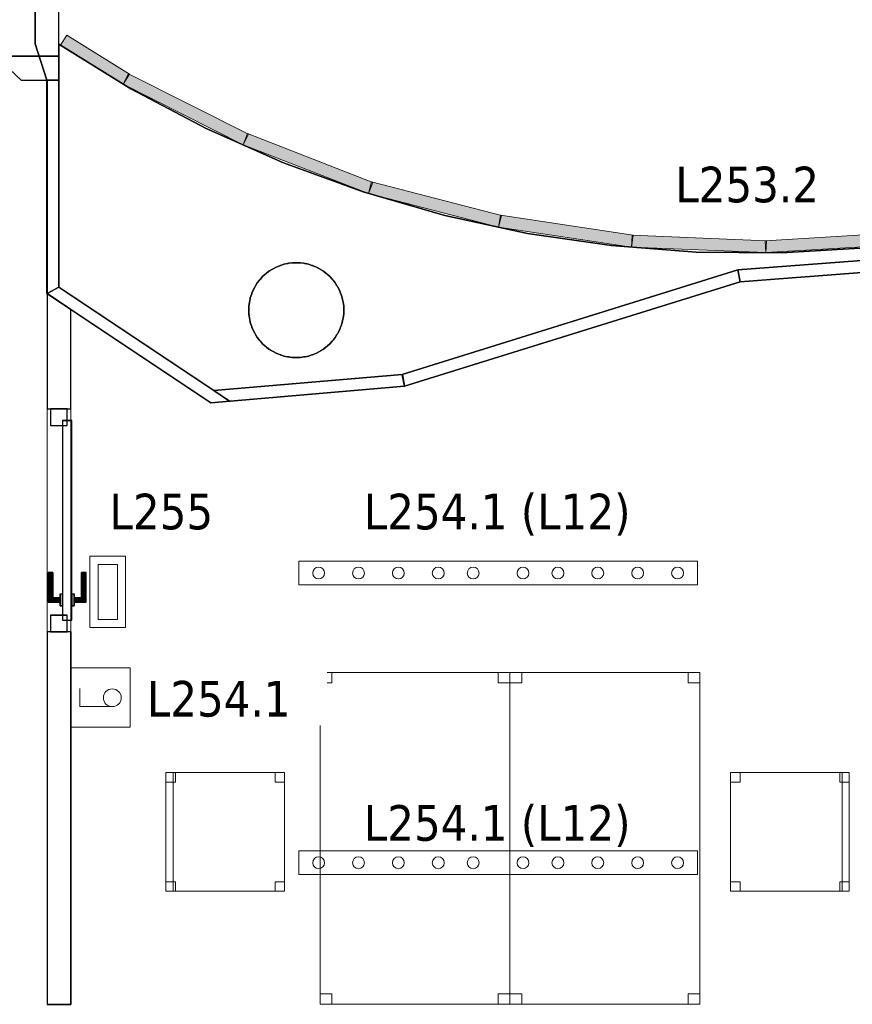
# Model space of a CAD drawing. Header units: metres. Extents: x 397.7 to 427.5, y 12.7 to 28.4.
# Tile 48 of 145: x 409.6 to 413.1, y 18.2 to 22.4. Entities that reach past the tile are written whole.
import ezdxf

# ---------------------------------------------------------------- set-up
doc = ezdxf.new("R2010")
doc.units = ezdxf.units.M
doc.layers.add('01_CARPINTERIA', color=5, linetype='Continuous', lineweight=25, true_color=0x0000ff)
doc.layers.add('01_SUELOS', color=7, linetype='Continuous', lineweight=25, true_color=0x007f00)
for name, color, linetype, lineweight in [('02_MOBILIARIO', 7, 'Continuous', 18), ('A-COLS-____-MCUT', 7, 'Continuous', 18), ('A-COLS-____-OTLN', 7, 'Continuous', 18), ('A-DETL-____-MBND', 7, 'Continuous', 18), ('A-DETL-GENF-OTLN', 7, 'Continuous', 18), ('A-GENM-____-OTLN', 7, 'Continuous', 18), ('A-WALL-____-MCUT', 7, 'Continuous', 25), ('A-WALL-____-OTLN', 7, 'Continuous', 25), ('E-ELEC-FIXT-IDEN', 7, 'Continuous', 30), ('E-LITE-____-IDEN', 7, 'Continuous', 30), ('E-LITE-EQPM-IDEN', 7, 'Continuous', 30), ('E-LITE-EQPM-OTLN', 7, 'Continuous', 18)]:
    doc.layers.add(name, color=color, linetype=linetype, lineweight=lineweight)
doc.styles.add('Tahoma_4', font='tahoma.ttf', dxfattribs={"height": 0.15})

# ---------------------------------------------------------------- blocks, each defined once
blk = doc.blocks.new('Family - Cadira d_Oficina_P2-152690-05_ENLLUMENAT_P2')
at = {"layer": 'A-DETL-____-MBND', "color": 253, "true_color": 0xaaaaaa}
for p, q in [((0, 0.46), (0, 0.5)), ((0, 0.5), (0.04, 0.5)), ((0, 0.5), (0, 0.46)), ((0.04, 0.5), (0, 0.5)), ((0, 0), (0, 0.5)), ((0, 0.5), (0.5, 0.5)), ((0.5, 0.5), (0, 0.5)), ((0, 0.5), (0, 0)), ((0.04, 0.5), (0.04, 0.46)), ((0.04, 0.46), (0.04, 0.5)), ((0.46, 0.46), (0.46, 0.5)), ((0.46, 0.5), (0.5, 0.5)), ((0.46, 0.5), (0.46, 0.46)), ((0.5, 0.5), (0.46, 0.5)), ((0.47, 0), (0.47, 0.5)), ((0.47, 0.5), (0.5, 0.5)), ((0.47, 0.5), (0.47, 0)), ((0.5, 0.5), (0.47, 0.5)), ((0.5, 0.5), (0.5, 0.46)), ((0.5, 0.46), (0.5, 0.5)), ((0.5, 0.5), (0.5, 0)), ((0.5, 0), (0.5, 0.5)), ((0.5, 0.5), (0.5, 0)), ((0.5, 0), (0.5, 0.5)), ((0.04, 0.46), (0, 0.46)), ((0, 0.46), (0.04, 0.46)), ((0.5, 0.46), (0.46, 0.46)), ((0.46, 0.46), (0.5, 0.46)), ((0, 0), (0, 0.04)), ((0, 0.04), (0.04, 0.04)), ((0, 0.04), (0, 0)), ((0.04, 0.04), (0, 0.04)), ((0.04, 0), (0, 0)), ((0, 0), (0.04, 0)), ((0.5, 0), (0, 0)), ((0, 0), (0.5, 0)), ((0.04, 0.04), (0.04, 0)), ((0.04, 0), (0.04, 0.04)), ((0.46, 0), (0.46, 0.04)), ((0.46, 0.04), (0.5, 0.04)), ((0.46, 0.04), (0.46, 0)), ((0.5, 0.04), (0.46, 0.04)), ((0.5, 0), (0.46, 0)), ((0.46, 0), (0.5, 0)), ((0.47, 0), (0.5, 0)), ((0.5, 0.04), (0.5, 0)), ((0.5, 0), (0.5, 0.04)), ((0.5, 0), (0.47, 0))]:
    blk.add_line(p, q, dxfattribs=at)
blk = doc.blocks.new('Family - LONDR55-XX_ZZ-ARQ-CAA-M3D-Londres55-152697-05_ENLLUMENAT_P2')
at = {"layer": '01_CARPINTERIA', "color": 161, "true_color": 0xaaaaff}
for p, q in [((0.69, 0.1487), (0.69, 0.15)), ((0.69, 0.15), (0.69, 0.1487)), ((0.815, 0.15), (0.69, 0.15)), ((0.69, 0.145), (0.69, 0.1487)), ((0.69, 0.1487), (0.69, 0.145)), ((0.8137, 0.1487), (0.69, 0.1487)), ((0.8137, 0.1487), (0.69, 0.1487)), ((0.69, 0.14), (0.69, 0.145)), ((0.69, 0.145), (0.69, 0.14)), ((0.81, 0.145), (0.69, 0.145)), ((0.81, 0.145), (0.69, 0.145)), ((0.69, 0.135), (0.69, 0.14)), ((0.69, 0.14), (0.69, 0.135)), ((0.69, 0.14), (0.805, 0.14)), ((0.805, 0.14), (0.69, 0.14)), ((0.69, 0.135), (0.69, 0.1313)), ((0.69, 0.1313), (0.69, 0.135)), ((0.8, 0.135), (0.69, 0.135)), ((0.8, 0.135), (0.69, 0.135)), ((0.69, 0.1313), (0.69, 0.13)), ((0.69, 0.13), (0.69, 0.1313)), ((0.7963, 0.1313), (0.69, 0.1313)), ((0.7963, 0.1313), (0.69, 0.1313)), ((0.795, 0.13), (0.69, 0.13)), ((0.795, 0.13), (0.7963, 0.1313)), ((0.7963, 0.1313), (0.795, 0.13)), ((0.795, 0.1), (0.795, 0.13)), ((0.7963, 0.1313), (0.8, 0.135)), ((0.8, 0.135), (0.7963, 0.1313)), ((0.7963, 0.1), (0.7963, 0.1313)), ((0.7963, 0.1), (0.7963, 0.1313)), ((0.8, 0.135), (0.805, 0.14)), ((0.805, 0.14), (0.8, 0.135)), ((0.8, 0.1), (0.8, 0.135)), ((0.8, 0.1), (0.8, 0.135)), ((0.81, 0.145), (0.805, 0.14)), ((0.805, 0.14), (0.81, 0.145)), ((0.805, 0.14), (0.805, 0.1)), ((0.805, 0.1), (0.805, 0.14)), ((0.8137, 0.1487), (0.81, 0.145)), ((0.81, 0.145), (0.8137, 0.1487)), ((0.81, 0.1), (0.81, 0.145)), ((0.81, 0.1), (0.81, 0.145)), ((0.815, 0.15), (0.8137, 0.1487)), ((0.8137, 0.1487), (0.815, 0.15)), ((0.8137, 0.1), (0.8137, 0.1487)), ((0.8137, 0.1), (0.8137, 0.1487)), ((0.815, 0.1), (0.815, 0.15)), ((0.89, 0.09), (0.05, 0.09)), ((0.05, 0.09), (0.05, 0.05)), ((0.89, 0.09), (0.05, 0.09)), ((0.05, 0.05), (0.05, 0.09)), ((0.83, 0.1), (0.78, 0.1)), ((0.78, 0.1), (0.83, 0.1)), ((0.78, 0.09), (0.78, 0.1)), ((0.78, 0.09), (0.78, 0.1)), ((0.83, 0.09), (0.78, 0.09)), ((0.78, 0.09), (0.83, 0.09)), ((0.7963, 0.1), (0.795, 0.1)), ((0.795, 0.1), (0.7963, 0.1)), ((0.8, 0.1), (0.7963, 0.1)), ((0.7963, 0.1), (0.8, 0.1)), ((0.805, 0.1), (0.8, 0.1)), ((0.8, 0.1), (0.805, 0.1)), ((0.81, 0.1), (0.805, 0.1)), ((0.805, 0.1), (0.81, 0.1)), ((0.81, 0.1), (0.8137, 0.1)), ((0.8137, 0.1), (0.81, 0.1)), ((0.8137, 0.1), (0.815, 0.1)), ((0.815, 0.1), (0.8137, 0.1)), ((0.83, 0.09), (0.83, 0.1)), ((0.83, 0.1), (0.83, 0.09)), ((0.89, 0.05), (0.89, 0.09)), ((0.89, 0.05), (0.89, 0.09)), ((0.07, 0.07), (0, 0.07)), ((0, 0.07), (0, 0)), ((0.07, 0.07), (0, 0.07)), ((0, 0), (0, 0.07)), ((0.05, 0.05), (0.89, 0.05)), ((0.05, 0.05), (0.89, 0.05)), ((0.07, 0), (0.07, 0.07)), ((0.07, 0), (0.07, 0.07)), ((0.78, 0.05), (0.83, 0.05)), ((0.83, 0.05), (0.78, 0.05)), ((0.78, 0.04), (0.78, 0.05)), ((0.78, 0.04), (0.78, 0.05)), ((0.83, 0.04), (0.83, 0.05)), ((0.83, 0.05), (0.83, 0.04)), ((0.94, 0.07), (0.87, 0.07)), ((0.87, 0.07), (0.87, 0)), ((0.94, 0.07), (0.87, 0.07)), ((0.87, 0), (0.87, 0.07)), ((0.94, 0), (0.94, 0.07)), ((0.94, 0), (0.94, 0.07)), ((0, 0), (0.07, 0)), ((0, 0), (0.07, 0)), ((0.69, 0.0087), (0.69, 0.01)), ((0.69, 0.01), (0.69, 0.0087)), ((0.69, 0.01), (0.795, 0.01)), ((0.69, 0.005), (0.69, 0.0087)), ((0.69, 0.0087), (0.69, 0.005)), ((0.69, 0.0087), (0.7963, 0.0087)), ((0.69, 0.0087), (0.7963, 0.0087)), ((0.69, 0), (0.69, 0.005)), ((0.69, 0.005), (0.69, 0)), ((0.69, 0.005), (0.8, 0.005)), ((0.69, 0.005), (0.8, 0.005)), ((0.69, -0.005), (0.69, 0)), ((0.805, 0), (0.69, 0)), ((0.69, 0), (0.805, 0)), ((0.78, 0.04), (0.83, 0.04)), ((0.83, 0.04), (0.78, 0.04)), ((0.7963, 0.04), (0.795, 0.04)), ((0.795, 0.04), (0.7963, 0.04)), ((0.795, 0.01), (0.795, 0.04)), ((0.7963, 0.0087), (0.795, 0.01)), ((0.795, 0.01), (0.7963, 0.0087)), ((0.8, 0.04), (0.7963, 0.04)), ((0.7963, 0.04), (0.8, 0.04)), ((0.7963, 0.0087), (0.7963, 0.04)), ((0.7963, 0.0087), (0.7963, 0.04)), ((0.8, 0.005), (0.7963, 0.0087)), ((0.7963, 0.0087), (0.8, 0.005)), ((0.8, 0.04), (0.805, 0.04)), ((0.805, 0.04), (0.8, 0.04)), ((0.8, 0.005), (0.8, 0.04)), ((0.8, 0.005), (0.8, 0.04)), ((0.805, 0), (0.8, 0.005)), ((0.8, 0.005), (0.805, 0)), ((0.805, 0.04), (0.81, 0.04)), ((0.81, 0.04), (0.805, 0.04)), ((0.805, 0.04), (0.805, 0)), ((0.805, 0), (0.805, 0.04)), ((0.805, 0), (0.81, -0.005)), ((0.81, -0.005), (0.805, 0)), ((0.81, 0.04), (0.8137, 0.04)), ((0.8137, 0.04), (0.81, 0.04)), ((0.81, -0.005), (0.81, 0.04)), ((0.81, -0.005), (0.81, 0.04)), ((0.8137, 0.04), (0.815, 0.04)), ((0.815, 0.04), (0.8137, 0.04)), ((0.8137, -0.0087), (0.8137, 0.04)), ((0.8137, -0.0087), (0.8137, 0.04)), ((0.815, -0.01), (0.815, 0.04)), ((0.87, 0), (0.94, 0)), ((0.87, 0), (0.94, 0)), ((0.69, 0), (0.69, -0.005)), ((0.69, -0.005), (0.69, -0.0087)), ((0.69, -0.0087), (0.69, -0.005)), ((0.69, -0.005), (0.81, -0.005)), ((0.69, -0.005), (0.81, -0.005)), ((0.69, -0.0087), (0.69, -0.01)), ((0.69, -0.01), (0.69, -0.0087)), ((0.69, -0.0087), (0.8137, -0.0087)), ((0.69, -0.0087), (0.8137, -0.0087)), ((0.69, -0.01), (0.815, -0.01)), ((0.81, -0.005), (0.8137, -0.0087)), ((0.8137, -0.0087), (0.81, -0.005)), ((0.8137, -0.0087), (0.815, -0.01)), ((0.815, -0.01), (0.8137, -0.0087))]:
    blk.add_line(p, q, dxfattribs=at)
blk = doc.blocks.new('Family - Porta P2-152698-05_ENLLUMENAT_P2')
blk.add_blockref('Family - LONDR55-XX_ZZ-ARQ-CAA-M3D-Londres55-152697-05_ENLLUMENAT_P2', (0, 0))
blk = doc.blocks.new('Family - Evans P2-152706-05_ENLLUMENAT_P2')
at = {"layer": 'A-WALL-____-MCUT', "color": 253, "true_color": 0xaaaaaa}
for p, q in [((0, 0.1), (0, 0)), ((0.1591, 0.1), (0, 0.1)), ((0.2662, 0), (0.1591, 0.1)), ((0, 0), (0.2662, 0))]:
    blk.add_line(p, q, dxfattribs=at)
at = {"layer": 'A-WALL-____-OTLN', "color": 253, "true_color": 0xaaaaaa}
for p, q in [((0, 0.1), (0, 0)), ((0.1591, 0.1), (0, 0.1)), ((0.2662, 0), (0.1591, 0.1)), ((0, 0), (0.2662, 0))]:
    blk.add_line(p, q, dxfattribs=at)
at = {"layer": 'A-WALL-____-OTLN', "color": 253, "lineweight": 18, "true_color": 0xaaaaaa}
blk.add_line((0, 0), (0.2662, 0), dxfattribs=at)
blk = doc.blocks.new('Family - Mampara P2-152714-05_ENLLUMENAT_P2')
at = {"layer": 'A-WALL-____-MCUT', "color": 253, "true_color": 0xaaaaaa}
for p, q in [((1.5688, 0.1), (0, 0.1)), ((0, 0.1), (0, 0)), ((1.5688, 0), (1.5688, 0.1)), ((2.5088, 0.1), (2.5088, 0)), ((2.9942, 0.1), (2.5088, 0.1)), ((2.9274, 0), (2.9942, 0.1)), ((0, 0), (1.5688, 0)), ((2.5088, 0), (2.9274, 0))]:
    blk.add_line(p, q, dxfattribs=at)
at = {"layer": 'A-WALL-____-OTLN', "color": 253, "true_color": 0xaaaaaa}
for p, q in [((1.5688, 0.1), (0, 0.1)), ((0, 0), (0, 0.1)), ((1.5688, 0), (1.5688, 0.1)), ((2.5088, 0.1), (2.5088, 0)), ((2.9942, 0.1), (2.5088, 0.1)), ((2.9274, 0), (2.9942, 0.1)), ((1.5688, 0), (0, 0)), ((2.5088, 0), (2.9274, 0))]:
    blk.add_line(p, q, dxfattribs=at)
at = {"layer": 'A-WALL-____-OTLN', "color": 253, "lineweight": 18, "true_color": 0xaaaaaa}
blk.add_line((0, 0), (2.9274, 0), dxfattribs=at)
blk = doc.blocks.new('Family - Vano puerta-152716-05_ENLLUMENAT_P2')
at = {"layer": 'A-GENM-____-OTLN', "color": 253, "true_color": 0xaaaaaa}
for p, q in [((409.797, 20.7243), (409.697, 20.7243)), ((409.697, 20.7243), (409.697, 19.7843)), ((409.797, 20.7243), (409.697, 20.7243)), ((409.697, 19.7843), (409.697, 20.7243)), ((409.797, 19.7843), (409.797, 20.7243)), ((409.797, 20.7243), (409.797, 19.7843)), ((409.697, 19.7843), (409.797, 19.7843)), ((409.797, 19.7843), (409.697, 19.7843))]:
    blk.add_line(p, q, dxfattribs=at)
blk = doc.blocks.new('Family - Mampara P2-152791-05_ENLLUMENAT_P2')
at = {"layer": 'A-WALL-____-MCUT', "color": 253, "true_color": 0xaaaaaa}
for p, q in [((-0.0057, 0.05), (0, 0)), ((0.7863, 0.05), (-0.0057, 0.05)), ((0.7902, 0), (0.7863, 0.05)), ((0, 0), (0.7902, 0))]:
    blk.add_line(p, q, dxfattribs=at)
at = {"layer": 'A-WALL-____-OTLN', "color": 253, "true_color": 0xaaaaaa}
for p, q in [((-0.0057, 0.05), (0, 0)), ((0.7863, 0.05), (-0.0057, 0.05)), ((0.7902, 0), (0.7863, 0.05)), ((0, 0), (0.7902, 0))]:
    blk.add_line(p, q, dxfattribs=at)
at = {"layer": 'A-WALL-____-OTLN', "color": 253, "lineweight": 18, "true_color": 0xaaaaaa}
blk.add_line((0, 0), (0.7902, 0), dxfattribs=at)
blk = doc.blocks.new('Family - LONDR55-XX_ZZ-ARQ-CAA-M3D-Londres55-152793-05_ENLLUMENAT_P2')
at = {"layer": '01_SUELOS', "color": 9, "true_color": 0xaad4aa}
for p, q in [((11.3498, 9.1411), (11.3498, 11.1088)), ((11.3498, 11.1088), (11.3498, 9.1411)), ((11.3998, 8.988), (11.3498, 9.1411)), ((11.3498, 9.1411), (11.3998, 8.988)), ((11.3998, 8.089), (11.3998, 8.988)), ((11.3998, 8.988), (11.3998, 8.089)), ((15.107, 8.1988), (14.3199, 8.1388)), ((14.3199, 8.1388), (15.107, 8.1988)), ((14.3199, 8.1388), (12.9063, 7.6988)), ((12.9063, 7.6988), (14.3199, 8.1388)), ((12.0893, 7.6288), (11.3998, 8.089)), ((11.3998, 8.089), (12.0893, 7.6288)), ((12.9063, 7.6988), (12.0893, 7.6288)), ((12.0893, 7.6288), (12.9063, 7.6988))]:
    blk.add_line(p, q, dxfattribs=at)
blk = doc.blocks.new('Family - Evans P2-152862-05_ENLLUMENAT_P2')
at = {"layer": 'A-WALL-____-MCUT', "color": 253, "true_color": 0xaaaaaa}
for p, q in [((1.9209, 0.27), (0, 0.27)), ((0, 0.27), (0, 0)), ((1.9209, 0), (1.9209, 0.27)), ((0, 0), (1.9209, 0))]:
    blk.add_line(p, q, dxfattribs=at)
at = {"layer": 'A-WALL-____-OTLN', "color": 253, "true_color": 0xaaaaaa}
for p, q in [((1.9209, 0.27), (0, 0.27)), ((0, 0.27), (0, 0)), ((1.9209, 0), (1.9209, 0.27)), ((0, 0), (1.9209, 0))]:
    blk.add_line(p, q, dxfattribs=at)
at = {"layer": 'A-WALL-____-OTLN', "color": 253, "lineweight": 18, "true_color": 0xaaaaaa}
blk.add_line((0, 0), (2.0209, 0), dxfattribs=at)
blk = doc.blocks.new('Family - Paviment P2-152895-05_ENLLUMENAT_P2')
at = {"layer": '01_SUELOS', "color": 9, "true_color": 0xaad4aa}
for p, q in [((0, 1.4587), (0, 0.4356)), ((0, 0.4356), (0, 1.4587)), ((0.3038, 1.2706), (0, 1.4587)), ((0, 1.4587), (0.3038, 1.2706)), ((0.6198, 1.1037), (0.3038, 1.2706)), ((0.3038, 1.2706), (0.6198, 1.1037)), ((0.9464, 0.9587), (0.6198, 1.1037)), ((0.6198, 1.1037), (0.9464, 0.9587)), ((1.2821, 0.8364), (0.9464, 0.9587)), ((0.9464, 0.9587), (1.2821, 0.8364)), ((1.6254, 0.7373), (1.2821, 0.8364)), ((1.2821, 0.8364), (1.6254, 0.7373)), ((1.9747, 0.6618), (1.6254, 0.7373)), ((1.6254, 0.7373), (1.9747, 0.6618)), ((2.3283, 0.6103), (1.9747, 0.6618)), ((1.9747, 0.6618), (2.3283, 0.6103)), ((2.6846, 0.5831), (2.3283, 0.6103)), ((2.3283, 0.6103), (2.6846, 0.5831)), ((3.0419, 0.5803), (2.6846, 0.5831)), ((2.6846, 0.5831), (3.0419, 0.5803)), ((3.3985, 0.6018), (3.0419, 0.5803)), ((3.0419, 0.5803), (3.3985, 0.6018)), ((2.86, 0.5081), (3.6496, 0.5682)), ((3.6496, 0.5682), (2.86, 0.5081)), ((0.8738, 0.4936), (0.885, 0.5029)), ((0.885, 0.5029), (0.8738, 0.4936)), ((0.885, 0.5029), (0.8976, 0.5102)), ((0.8976, 0.5102), (0.885, 0.5029)), ((0.8976, 0.5102), (0.9, 0.5119)), ((0.9, 0.5119), (0.8976, 0.5102)), ((0.9, 0.5119), (0.9026, 0.5131)), ((0.9026, 0.5131), (0.9, 0.5119)), ((0.9026, 0.5131), (0.9153, 0.5204)), ((0.9153, 0.5204), (0.9026, 0.5131)), ((0.9153, 0.5204), (0.929, 0.5254)), ((0.929, 0.5254), (0.9153, 0.5204)), ((0.929, 0.5254), (0.9316, 0.5266)), ((0.9316, 0.5266), (0.929, 0.5254)), ((0.9316, 0.5266), (0.9344, 0.5274)), ((0.9344, 0.5274), (0.9316, 0.5266)), ((0.9344, 0.5274), (0.9481, 0.5324)), ((0.9481, 0.5324), (0.9344, 0.5274)), ((0.9481, 0.5324), (0.9625, 0.5349)), ((0.9625, 0.5349), (0.9481, 0.5324)), ((0.9625, 0.5349), (0.9653, 0.5356)), ((0.9653, 0.5356), (0.9625, 0.5349)), ((0.9653, 0.5356), (0.9682, 0.5359)), ((0.9682, 0.5359), (0.9653, 0.5356)), ((0.9682, 0.5359), (0.9825, 0.5384)), ((0.9825, 0.5384), (0.9682, 0.5359)), ((0.9825, 0.5384), (1.0175, 0.5384)), ((1.0175, 0.5384), (0.9825, 0.5384)), ((1.0175, 0.5384), (1.0318, 0.5359)), ((1.0318, 0.5359), (1.0175, 0.5384)), ((1.0318, 0.5359), (1.0347, 0.5356)), ((1.0347, 0.5356), (1.0318, 0.5359)), ((1.0347, 0.5356), (1.0375, 0.5349)), ((1.0375, 0.5349), (1.0347, 0.5356)), ((1.0375, 0.5349), (1.0519, 0.5324)), ((1.0519, 0.5324), (1.0375, 0.5349)), ((1.0519, 0.5324), (1.0656, 0.5274)), ((1.0656, 0.5274), (1.0519, 0.5324)), ((1.0656, 0.5274), (1.0684, 0.5266)), ((1.0684, 0.5266), (1.0656, 0.5274)), ((1.0684, 0.5266), (1.071, 0.5254)), ((1.071, 0.5254), (1.0684, 0.5266)), ((1.071, 0.5254), (1.0847, 0.5204)), ((1.0847, 0.5204), (1.071, 0.5254)), ((1.0847, 0.5204), (1.0974, 0.5131)), ((1.0974, 0.5131), (1.0847, 0.5204)), ((1.0974, 0.5131), (1.1, 0.5119)), ((1.1, 0.5119), (1.0974, 0.5131)), ((1.1, 0.5119), (1.1024, 0.5102)), ((1.1024, 0.5102), (1.1, 0.5119)), ((1.1024, 0.5102), (1.115, 0.5029)), ((1.115, 0.5029), (1.1024, 0.5102)), ((1.115, 0.5029), (1.1262, 0.4936)), ((1.1262, 0.4936), (1.115, 0.5029)), ((1.4467, 0.068), (2.86, 0.5081)), ((2.86, 0.5081), (1.4467, 0.068)), ((0.8358, 0.4537), (0.8451, 0.4649)), ((0.8451, 0.4649), (0.8358, 0.4537)), ((0.8451, 0.4649), (0.8468, 0.4672)), ((0.8468, 0.4672), (0.8451, 0.4649)), ((0.8468, 0.4672), (0.8489, 0.4693)), ((0.8489, 0.4693), (0.8468, 0.4672)), ((0.8489, 0.4693), (0.8582, 0.4805)), ((0.8582, 0.4805), (0.8489, 0.4693)), ((0.8582, 0.4805), (0.8694, 0.4898)), ((0.8694, 0.4898), (0.8582, 0.4805)), ((0.8694, 0.4898), (0.8714, 0.4919)), ((0.8714, 0.4919), (0.8694, 0.4898)), ((0.8714, 0.4919), (0.8738, 0.4936)), ((0.8738, 0.4936), (0.8714, 0.4919)), ((1.1262, 0.4936), (1.1286, 0.4919)), ((1.1286, 0.4919), (1.1262, 0.4936)), ((1.1286, 0.4919), (1.1306, 0.4898)), ((1.1306, 0.4898), (1.1286, 0.4919)), ((1.1306, 0.4898), (1.1418, 0.4805)), ((1.1418, 0.4805), (1.1306, 0.4898)), ((1.1418, 0.4805), (1.1511, 0.4693)), ((1.1511, 0.4693), (1.1418, 0.4805)), ((1.1511, 0.4693), (1.1532, 0.4672)), ((1.1532, 0.4672), (1.1511, 0.4693)), ((1.1532, 0.4672), (1.1549, 0.4649)), ((1.1549, 0.4649), (1.1532, 0.4672)), ((1.1549, 0.4649), (1.1642, 0.4537)), ((1.1642, 0.4537), (1.1549, 0.4649)), ((0, 0.4356), (0.6526, 0)), ((0.6526, 0), (0, 0.4356)), ((0.8133, 0.4097), (0.8183, 0.4234)), ((0.8183, 0.4234), (0.8133, 0.4097)), ((0.8183, 0.4234), (0.8256, 0.436)), ((0.8256, 0.436), (0.8183, 0.4234)), ((0.8256, 0.436), (0.8268, 0.4387)), ((0.8268, 0.4387), (0.8256, 0.436)), ((0.8268, 0.4387), (0.8285, 0.4411)), ((0.8285, 0.4411), (0.8268, 0.4387)), ((0.8285, 0.4411), (0.8358, 0.4537)), ((0.8358, 0.4537), (0.8285, 0.4411)), ((1.1642, 0.4537), (1.1715, 0.4411)), ((1.1715, 0.4411), (1.1642, 0.4537)), ((1.1715, 0.4411), (1.1732, 0.4387)), ((1.1732, 0.4387), (1.1715, 0.4411)), ((1.1732, 0.4387), (1.1744, 0.436)), ((1.1744, 0.436), (1.1732, 0.4387)), ((1.1744, 0.436), (1.1817, 0.4234)), ((1.1817, 0.4234), (1.1744, 0.436)), ((1.1817, 0.4234), (1.1867, 0.4097)), ((1.1867, 0.4097), (1.1817, 0.4234)), ((0.8028, 0.3705), (0.803, 0.3734)), ((0.803, 0.3734), (0.8028, 0.3705)), ((0.803, 0.3734), (0.8038, 0.3762)), ((0.8038, 0.3762), (0.803, 0.3734)), ((0.8038, 0.3762), (0.8063, 0.3906)), ((0.8063, 0.3906), (0.8038, 0.3762)), ((0.8063, 0.3906), (0.8113, 0.4043)), ((0.8113, 0.4043), (0.8063, 0.3906)), ((0.8113, 0.4043), (0.8121, 0.4071)), ((0.8121, 0.4071), (0.8113, 0.4043)), ((0.8121, 0.4071), (0.8133, 0.4097)), ((0.8133, 0.4097), (0.8121, 0.4071)), ((1.1867, 0.4097), (1.1879, 0.4071)), ((1.1879, 0.4071), (1.1867, 0.4097)), ((1.1879, 0.4071), (1.1887, 0.4043)), ((1.1887, 0.4043), (1.1879, 0.4071)), ((1.1887, 0.4043), (1.1937, 0.3906)), ((1.1937, 0.3906), (1.1887, 0.4043)), ((1.1937, 0.3906), (1.1962, 0.3762)), ((1.1962, 0.3762), (1.1937, 0.3906)), ((1.1962, 0.3762), (1.197, 0.3734)), ((1.197, 0.3734), (1.1962, 0.3762)), ((1.197, 0.3734), (1.1972, 0.3705)), ((1.1972, 0.3705), (1.197, 0.3734)), ((0.8003, 0.3562), (0.8028, 0.3705)), ((0.8028, 0.3705), (0.8003, 0.3562)), ((0.8003, 0.3212), (0.8003, 0.3562)), ((0.8003, 0.3562), (0.8003, 0.3212)), ((1.1972, 0.3705), (1.1997, 0.3562)), ((1.1997, 0.3562), (1.1972, 0.3705)), ((1.1997, 0.3562), (1.1997, 0.3212)), ((1.1997, 0.3212), (1.1997, 0.3562)), ((0.8028, 0.3069), (0.8003, 0.3212)), ((0.8003, 0.3212), (0.8028, 0.3069)), ((0.803, 0.304), (0.8028, 0.3069)), ((0.8028, 0.3069), (0.803, 0.304)), ((0.8038, 0.3011), (0.803, 0.304)), ((0.803, 0.304), (0.8038, 0.3011)), ((0.8063, 0.2868), (0.8038, 0.3011)), ((0.8038, 0.3011), (0.8063, 0.2868)), ((1.1962, 0.3011), (1.1937, 0.2868)), ((1.1937, 0.2868), (1.1962, 0.3011)), ((1.197, 0.304), (1.1962, 0.3011)), ((1.1962, 0.3011), (1.197, 0.304)), ((1.1972, 0.3069), (1.197, 0.304)), ((1.197, 0.304), (1.1972, 0.3069)), ((1.1997, 0.3212), (1.1972, 0.3069)), ((1.1972, 0.3069), (1.1997, 0.3212)), ((0.8113, 0.2731), (0.8063, 0.2868)), ((0.8063, 0.2868), (0.8113, 0.2731)), ((0.8121, 0.2703), (0.8113, 0.2731)), ((0.8113, 0.2731), (0.8121, 0.2703)), ((0.8133, 0.2676), (0.8121, 0.2703)), ((0.8121, 0.2703), (0.8133, 0.2676)), ((0.8183, 0.2539), (0.8133, 0.2676)), ((0.8133, 0.2676), (0.8183, 0.2539)), ((0.8256, 0.2413), (0.8183, 0.2539)), ((0.8183, 0.2539), (0.8256, 0.2413)), ((1.1817, 0.2539), (1.1744, 0.2413)), ((1.1744, 0.2413), (1.1817, 0.2539)), ((1.1867, 0.2676), (1.1817, 0.2539)), ((1.1817, 0.2539), (1.1867, 0.2676)), ((1.1879, 0.2703), (1.1867, 0.2676)), ((1.1867, 0.2676), (1.1879, 0.2703)), ((1.1887, 0.2731), (1.1879, 0.2703)), ((1.1879, 0.2703), (1.1887, 0.2731)), ((1.1937, 0.2868), (1.1887, 0.2731)), ((1.1887, 0.2731), (1.1937, 0.2868)), ((0.8268, 0.2387), (0.8256, 0.2413)), ((0.8256, 0.2413), (0.8268, 0.2387)), ((0.8285, 0.2363), (0.8268, 0.2387)), ((0.8268, 0.2387), (0.8285, 0.2363)), ((0.8358, 0.2237), (0.8285, 0.2363)), ((0.8285, 0.2363), (0.8358, 0.2237)), ((0.8451, 0.2125), (0.8358, 0.2237)), ((0.8358, 0.2237), (0.8451, 0.2125)), ((0.8468, 0.2101), (0.8451, 0.2125)), ((0.8451, 0.2125), (0.8468, 0.2101)), ((0.8489, 0.2081), (0.8468, 0.2101)), ((0.8468, 0.2101), (0.8489, 0.2081)), ((0.8582, 0.1969), (0.8489, 0.2081)), ((0.8489, 0.2081), (0.8582, 0.1969)), ((1.1511, 0.2081), (1.1418, 0.1969)), ((1.1418, 0.1969), (1.1511, 0.2081)), ((1.1532, 0.2101), (1.1511, 0.2081)), ((1.1511, 0.2081), (1.1532, 0.2101)), ((1.1549, 0.2125), (1.1532, 0.2101)), ((1.1532, 0.2101), (1.1549, 0.2125)), ((1.1642, 0.2237), (1.1549, 0.2125)), ((1.1549, 0.2125), (1.1642, 0.2237)), ((1.1715, 0.2363), (1.1642, 0.2237)), ((1.1642, 0.2237), (1.1715, 0.2363)), ((1.1732, 0.2387), (1.1715, 0.2363)), ((1.1715, 0.2363), (1.1732, 0.2387)), ((1.1744, 0.2413), (1.1732, 0.2387)), ((1.1732, 0.2387), (1.1744, 0.2413)), ((0.8694, 0.1875), (0.8582, 0.1969)), ((0.8582, 0.1969), (0.8694, 0.1875)), ((0.8714, 0.1855), (0.8694, 0.1875)), ((0.8694, 0.1875), (0.8714, 0.1855)), ((0.8738, 0.1838), (0.8714, 0.1855)), ((0.8714, 0.1855), (0.8738, 0.1838)), ((0.885, 0.1744), (0.8738, 0.1838)), ((0.8738, 0.1838), (0.885, 0.1744)), ((0.8976, 0.1672), (0.885, 0.1744)), ((0.885, 0.1744), (0.8976, 0.1672)), ((0.9, 0.1655), (0.8976, 0.1672)), ((0.8976, 0.1672), (0.9, 0.1655)), ((1.1024, 0.1672), (1.1, 0.1655)), ((1.1, 0.1655), (1.1024, 0.1672)), ((1.115, 0.1744), (1.1024, 0.1672)), ((1.1024, 0.1672), (1.115, 0.1744)), ((1.1262, 0.1838), (1.115, 0.1744)), ((1.115, 0.1744), (1.1262, 0.1838)), ((1.1286, 0.1855), (1.1262, 0.1838)), ((1.1262, 0.1838), (1.1286, 0.1855)), ((1.1306, 0.1875), (1.1286, 0.1855)), ((1.1286, 0.1855), (1.1306, 0.1875)), ((1.1418, 0.1969), (1.1306, 0.1875)), ((1.1306, 0.1875), (1.1418, 0.1969)), ((0.9026, 0.1642), (0.9, 0.1655)), ((0.9, 0.1655), (0.9026, 0.1642)), ((0.9153, 0.157), (0.9026, 0.1642)), ((0.9026, 0.1642), (0.9153, 0.157)), ((0.929, 0.152), (0.9153, 0.157)), ((0.9153, 0.157), (0.929, 0.152)), ((0.9316, 0.1507), (0.929, 0.152)), ((0.929, 0.152), (0.9316, 0.1507)), ((0.9344, 0.15), (0.9316, 0.1507)), ((0.9316, 0.1507), (0.9344, 0.15)), ((0.9481, 0.145), (0.9344, 0.15)), ((0.9344, 0.15), (0.9481, 0.145)), ((0.9625, 0.1425), (0.9481, 0.145)), ((0.9481, 0.145), (0.9625, 0.1425)), ((0.9653, 0.1417), (0.9625, 0.1425)), ((0.9625, 0.1425), (0.9653, 0.1417)), ((0.9682, 0.1415), (0.9653, 0.1417)), ((0.9653, 0.1417), (0.9682, 0.1415)), ((0.9825, 0.1389), (0.9682, 0.1415)), ((0.9682, 0.1415), (0.9825, 0.1389)), ((1.0175, 0.1389), (0.9825, 0.1389)), ((0.9825, 0.1389), (1.0175, 0.1389)), ((1.0318, 0.1415), (1.0175, 0.1389)), ((1.0175, 0.1389), (1.0318, 0.1415)), ((1.0347, 0.1417), (1.0318, 0.1415)), ((1.0318, 0.1415), (1.0347, 0.1417)), ((1.0375, 0.1425), (1.0347, 0.1417)), ((1.0347, 0.1417), (1.0375, 0.1425)), ((1.0519, 0.145), (1.0375, 0.1425)), ((1.0375, 0.1425), (1.0519, 0.145)), ((1.0656, 0.15), (1.0519, 0.145)), ((1.0519, 0.145), (1.0656, 0.15)), ((1.0684, 0.1507), (1.0656, 0.15)), ((1.0656, 0.15), (1.0684, 0.1507)), ((1.071, 0.152), (1.0684, 0.1507)), ((1.0684, 0.1507), (1.071, 0.152)), ((1.0847, 0.157), (1.071, 0.152)), ((1.071, 0.152), (1.0847, 0.157)), ((1.0974, 0.1642), (1.0847, 0.157)), ((1.0847, 0.157), (1.0974, 0.1642)), ((1.1, 0.1655), (1.0974, 0.1642)), ((1.0974, 0.1642), (1.1, 0.1655)), ((0.6526, 0), (1.4467, 0.068)), ((1.4467, 0.068), (0.6526, 0))]:
    blk.add_line(p, q, dxfattribs=at)
blk = doc.blocks.new('Family - Mampara P2-152931-05_ENLLUMENAT_P2')
at = {"layer": 'A-WALL-____-MCUT', "color": 253, "true_color": 0xaaaaaa}
for p, q in [((0.0267, 0.05), (0, 0)), ((0.8915, 0.05), (0.0267, 0.05)), ((0.8289, 0), (0.8915, 0.05)), ((0, 0), (0.8289, 0))]:
    blk.add_line(p, q, dxfattribs=at)
at = {"layer": 'A-WALL-____-OTLN', "color": 253, "true_color": 0xaaaaaa}
for p, q in [((0.0267, 0.05), (0, 0)), ((0.8915, 0.05), (0.0267, 0.05)), ((0.8289, 0), (0.8915, 0.05)), ((0, 0), (0.8289, 0))]:
    blk.add_line(p, q, dxfattribs=at)
at = {"layer": 'A-WALL-____-OTLN', "color": 253, "lineweight": 18, "true_color": 0xaaaaaa}
blk.add_line((0, 0), (0.8289, 0), dxfattribs=at)
blk = doc.blocks.new('Family - Pilar P2-152948-05_ENLLUMENAT_P2')
at = {"layer": 'A-COLS-____-MCUT', "color": 253, "true_color": 0xaaaaaa}
for start, end in [(360, 180), (180, 360)]:
    blk.add_arc((0.2, 0.2), 0.2, start, end, dxfattribs=at)
at = {"layer": 'A-COLS-____-OTLN', "color": 253, "true_color": 0xaaaaaa}
for start, end in [(360, 180), (180, 360)]:
    blk.add_arc((0.2, 0.2), 0.2, start, end, dxfattribs=at)
blk = doc.blocks.new('Family - Mampara P2-152954-05_ENLLUMENAT_P2')
at = {"layer": 'A-WALL-____-MCUT', "color": 253, "true_color": 0xaaaaaa}
for p, q in [((-0.0267, 0.05), (0, 0)), ((0.8722, 0.05), (-0.0267, 0.05)), ((0.8722, 0), (0.8722, 0.05)), ((0, 0), (0.8722, 0))]:
    blk.add_line(p, q, dxfattribs=at)
at = {"layer": 'A-WALL-____-OTLN', "color": 253, "true_color": 0xaaaaaa}
for p, q in [((-0.0267, 0.05), (0, 0)), ((0.8722, 0.05), (-0.0267, 0.05)), ((0.8722, 0), (0.8722, 0.05)), ((0, 0), (0.8722, 0))]:
    blk.add_line(p, q, dxfattribs=at)
at = {"layer": 'A-WALL-____-OTLN', "color": 253, "lineweight": 18, "true_color": 0xaaaaaa}
blk.add_line((0, 0), (0.8722, 0), dxfattribs=at)
blk = doc.blocks.new('Family - Mampara P2-152962-05_ENLLUMENAT_P2')
at = {"layer": 'A-WALL-____-MCUT', "color": 253, "true_color": 0xaaaaaa}
for p, q in [((-0.0626, 0.05), (0, 0)), ((0.7344, 0.05), (-0.0626, 0.05)), ((0.7399, 0), (0.7344, 0.05)), ((0, 0), (0.7399, 0))]:
    blk.add_line(p, q, dxfattribs=at)
at = {"layer": 'A-WALL-____-OTLN', "color": 253, "true_color": 0xaaaaaa}
for p, q in [((-0.0626, 0.05), (0, 0)), ((0.7344, 0.05), (-0.0626, 0.05)), ((0.7399, 0), (0.7344, 0.05)), ((0, 0), (0.7399, 0))]:
    blk.add_line(p, q, dxfattribs=at)
at = {"layer": 'A-WALL-____-OTLN', "color": 253, "lineweight": 18, "true_color": 0xaaaaaa}
blk.add_line((0, 0), (0.7399, 0), dxfattribs=at)
blk = doc.blocks.new('Family - Mampara P2-153010-05_ENLLUMENAT_P2')
at = {"layer": 'A-WALL-____-MCUT', "color": 253, "true_color": 0xaaaaaa}
for p, q in [((0.0055, 0.05), (0, 0)), ((1.4855, 0.05), (0.0055, 0.05)), ((1.4798, 0), (1.4855, 0.05)), ((0, 0), (1.4798, 0))]:
    blk.add_line(p, q, dxfattribs=at)
at = {"layer": 'A-WALL-____-OTLN', "color": 253, "true_color": 0xaaaaaa}
for p, q in [((0.0055, 0.05), (0, 0)), ((1.4855, 0.05), (0.0055, 0.05)), ((1.4798, 0), (1.4855, 0.05)), ((0, 0), (1.4798, 0))]:
    blk.add_line(p, q, dxfattribs=at)
at = {"layer": 'A-WALL-____-OTLN', "color": 253, "lineweight": 18, "true_color": 0xaaaaaa}
blk.add_line((0, 0), (1.4798, 0), dxfattribs=at)
blk = doc.blocks.new('Family - Taula 140X80_P2-153016-05_ENLLUMENAT_P2')
at = {"layer": 'A-DETL-____-MBND', "color": 253, "true_color": 0xaaaaaa}
for p, q in [((0, 0), (0, 1.3973)), ((0, 1.3973), (0.8001, 1.3973)), ((0, 1.3973), (0, 0)), ((0.8001, 1.3973), (0, 1.3973)), ((0, 1.3536), (0, 1.3973)), ((0, 1.3973), (0.05, 1.3973)), ((0, 1.3973), (0, 1.3536)), ((0.05, 1.3973), (0, 1.3973)), ((0.05, 1.3973), (0.05, 1.3536)), ((0.05, 1.3536), (0.05, 1.3973)), ((0.7501, 1.3536), (0.7501, 1.3973)), ((0.7501, 1.3973), (0.8001, 1.3973)), ((0.7501, 1.3973), (0.7501, 1.3536)), ((0.8001, 1.3973), (0.7501, 1.3973)), ((0.8001, 1.3973), (0.8001, 0)), ((0.8001, 0), (0.8001, 1.3973)), ((0.8001, 1.3973), (0.8001, 1.3536)), ((0.8001, 1.3536), (0.8001, 1.3973)), ((0.05, 1.3536), (0, 1.3536)), ((0, 1.3536), (0.05, 1.3536)), ((0.8001, 1.3536), (0.7501, 1.3536)), ((0.7501, 1.3536), (0.8001, 1.3536)), ((0, 0), (0, 0.0437)), ((0, 0.0437), (0.05, 0.0437)), ((0, 0.0437), (0, 0)), ((0.05, 0.0437), (0, 0.0437)), ((0.05, 0.0437), (0.05, 0)), ((0.05, 0), (0.05, 0.0437)), ((0.7501, 0), (0.7501, 0.0437)), ((0.7501, 0.0437), (0.8001, 0.0437)), ((0.8001, 0.0437), (0.7501, 0.0437)), ((0.7501, 0.0437), (0.7501, 0)), ((0.8001, 0), (0.8001, 0.0437)), ((0.8001, 0.0437), (0.8001, 0)), ((0.8001, 0), (0, 0)), ((0, 0), (0.8001, 0)), ((0.05, 0), (0, 0)), ((0, 0), (0.05, 0)), ((0.8001, 0), (0.7501, 0)), ((0.7501, 0), (0.8001, 0))]:
    blk.add_line(p, q, dxfattribs=at)
blk = doc.blocks.new('Family - Cadira d_Oficina_P2-153077-05_ENLLUMENAT_P2')
at = {"layer": 'A-DETL-____-MBND', "color": 253, "true_color": 0xaaaaaa}
for p, q in [((0, 0.5), (0.04, 0.5)), ((0, 0.46), (0, 0.5)), ((0.04, 0.5), (0, 0.5)), ((0, 0.5), (0, 0.46)), ((0, 0.5), (0.03, 0.5)), ((0, 0), (0, 0.5)), ((0.03, 0.5), (0, 0.5)), ((0, 0.5), (0, 0)), ((0, 0), (0, 0.5)), ((0, 0.5), (0.5, 0.5)), ((0, 0.5), (0, 0)), ((0.5, 0.5), (0, 0.5)), ((0.03, 0.5), (0.03, 0)), ((0.03, 0), (0.03, 0.5)), ((0.04, 0.5), (0.04, 0.46)), ((0.04, 0.46), (0.04, 0.5)), ((0.46, 0.5), (0.5, 0.5)), ((0.46, 0.46), (0.46, 0.5)), ((0.5, 0.5), (0.46, 0.5)), ((0.46, 0.5), (0.46, 0.46)), ((0.5, 0.5), (0.5, 0.46)), ((0.5, 0.46), (0.5, 0.5)), ((0.5, 0.5), (0.5, 0)), ((0.5, 0), (0.5, 0.5)), ((0.04, 0.46), (0, 0.46)), ((0, 0.46), (0.04, 0.46)), ((0.5, 0.46), (0.46, 0.46)), ((0.46, 0.46), (0.5, 0.46)), ((0, 0.04), (0.04, 0.04)), ((0, 0), (0, 0.04)), ((0.04, 0.04), (0, 0.04)), ((0, 0.04), (0, 0)), ((0, 0), (0.03, 0)), ((0.04, 0), (0, 0)), ((0, 0), (0.04, 0)), ((0.5, 0), (0, 0)), ((0, 0), (0.5, 0)), ((0.04, 0.04), (0.04, 0)), ((0.04, 0), (0.04, 0.04)), ((0.46, 0.04), (0.5, 0.04)), ((0.46, 0), (0.46, 0.04)), ((0.5, 0.04), (0.46, 0.04)), ((0.46, 0.04), (0.46, 0)), ((0.46, 0), (0.5, 0)), ((0.5, 0.04), (0.5, 0)), ((0.5, 0), (0.5, 0.04)), ((0.03, 0), (0, 0)), ((0.5, 0), (0.46, 0))]:
    blk.add_line(p, q, dxfattribs=at)
blk = doc.blocks.new('Family - Taula 140X80_P2-153327-05_ENLLUMENAT_P2')
at = {"layer": 'A-DETL-____-MBND', "color": 253, "true_color": 0xaaaaaa}
for p, q in [((0, 1.3536), (0, 1.3973)), ((0, 1.3973), (0.05, 1.3973)), ((0.05, 1.3973), (0, 1.3973)), ((0, 1.3973), (0, 1.3536)), ((0, 0), (0, 1.3973)), ((0, 1.3973), (0.8001, 1.3973)), ((0.8001, 1.3973), (0, 1.3973)), ((0, 1.3973), (0, 0)), ((0.05, 1.3973), (0.05, 1.3536)), ((0.05, 1.3536), (0.05, 1.3973)), ((0.7501, 1.3536), (0.7501, 1.3973)), ((0.7501, 1.3973), (0.8001, 1.3973)), ((0.8001, 1.3973), (0.7501, 1.3973)), ((0.7501, 1.3973), (0.7501, 1.3536)), ((0.8001, 1.3973), (0.8001, 1.3536)), ((0.8001, 1.3536), (0.8001, 1.3973)), ((0.8001, 1.3973), (0.8001, 0)), ((0.8001, 0), (0.8001, 1.3973)), ((0.05, 1.3536), (0, 1.3536)), ((0, 1.3536), (0.05, 1.3536)), ((0.8001, 1.3536), (0.7501, 1.3536)), ((0.7501, 1.3536), (0.8001, 1.3536)), ((0, 0), (0, 0.0437)), ((0, 0.0437), (0.05, 0.0437)), ((0.05, 0.0437), (0, 0.0437)), ((0, 0.0437), (0, 0)), ((0.05, 0.0437), (0.05, 0)), ((0.05, 0), (0.05, 0.0437)), ((0.7501, 0), (0.7501, 0.0437)), ((0.7501, 0.0437), (0.8001, 0.0437)), ((0.8001, 0.0437), (0.7501, 0.0437)), ((0.7501, 0.0437), (0.7501, 0)), ((0.8001, 0.0437), (0.8001, 0)), ((0.8001, 0), (0.8001, 0.0437)), ((0.05, 0), (0, 0)), ((0, 0), (0.05, 0)), ((0.8001, 0), (0, 0)), ((0, 0), (0.8001, 0)), ((0.8001, 0), (0.7501, 0)), ((0.7501, 0), (0.8001, 0))]:
    blk.add_line(p, q, dxfattribs=at)
blk = doc.blocks.new('LONDR55-XX_ZZ-ARQ-CAA-M3D-Londres55_ifc-1-05_ENLLUMENAT_P2')
at = {"layer": '01_CARPINTERIA', "color": 253, "lineweight": 18, "true_color": 0xaaaaaa, "rotation": 270}
blk.add_blockref('Family - Porta P2-152698-05_ENLLUMENAT_P2', (409.712, 20.7243), dxfattribs=at)
at = {"layer": '01_SUELOS', "color": 253, "lineweight": 18, "true_color": 0xaaaaaa}
for name, p in [('Family - LONDR55-XX_ZZ-ARQ-CAA-M3D-Londres55-152793-05_ENLLUMENAT_P2', (398.2971, 13.1206)), ('Family - Paviment P2-152895-05_ENLLUMENAT_P2', (409.747, 20.8008))]:
    blk.add_blockref(name, p, dxfattribs=at)
at = {"layer": '02_MOBILIARIO', "color": 253, "lineweight": 18, "true_color": 0xaaaaaa}
for name, p in [('Family - Taula 140X80_P2-153327-05_ENLLUMENAT_P2', (410.847, 18.2166)), ('Family - Taula 140X80_P2-153016-05_ENLLUMENAT_P2', (411.6471, 18.2166)), ('Family - Cadira d_Oficina_P2-153077-05_ENLLUMENAT_P2', (410.1979, 18.692)), ('Family - Cadira d_Oficina_P2-152690-05_ENLLUMENAT_P2', (412.5762, 18.692))]:
    blk.add_blockref(name, p, dxfattribs=at)
at = {"layer": 'A-COLS-____-OTLN', "color": 253, "lineweight": 18, "true_color": 0xaaaaaa}
blk.add_blockref('Family - Pilar P2-152948-05_ENLLUMENAT_P2', (410.547, 20.9395), dxfattribs=at)
at = {"layer": 'A-GENM-____-OTLN', "color": 253, "lineweight": 18, "true_color": 0xaaaaaa}
blk.add_blockref('Family - Vano puerta-152716-05_ENLLUMENAT_P2', (0, 0), dxfattribs=at)
at = {"layer": 'A-WALL-____-OTLN', "color": 253, "lineweight": 18, "true_color": 0xaaaaaa}
for name, p, rotation in [('Family - Evans P2-152862-05_ENLLUMENAT_P2', (409.747, 22.2086), 90), ('Family - Evans P2-152706-05_ENLLUMENAT_P2', (409.747, 22.2086), 180), ('Family - Mampara P2-152954-05_ENLLUMENAT_P2', (409.747, 21.2364), 90), ('Family - Mampara P2-152791-05_ENLLUMENAT_P2', (412.6163, 21.2594), 4.358400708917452), ('Family - Mampara P2-153010-05_ENLLUMENAT_P2', (411.2034, 20.8195), 17.29534462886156), ('Family - Mampara P2-152931-05_ENLLUMENAT_P2', (409.697, 21.2096), 326.2777952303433), ('Family - Mampara P2-152714-05_ENLLUMENAT_P2', (409.797, 18.2155), 90), ('Family - Mampara P2-152962-05_ENLLUMENAT_P2', (410.4662, 20.7563), 4.897063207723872)]:
    blk.add_blockref(name, p, dxfattribs=dict(at, rotation=rotation))
blk = doc.blocks.new('ZYR_06_02_05 LLuminària Suspesa - L 12-850701-05_ENLLUMENAT_P2')
at = {"layer": 'A-DETL-GENF-OTLN', "color": 92, "true_color": 0x00c400}
for p, q in [((-0.84, 0.05), (0.84, 0.05)), ((-0.84, -0.05), (-0.84, 0.05)), ((0.84, 0.05), (0.84, -0.05)), ((0.84, -0.05), (-0.84, -0.05))]:
    blk.add_line(p, q, dxfattribs=at)
for centre in [(-0.756, 0), (-0.588, 0), (-0.42, 0), (-0.252, 0), (-0.105, 0), (0.105, 0), (0.252, 0), (0.42, 0), (0.588, 0), (0.756, 0)]:
    blk.add_circle(centre, 0.025, dxfattribs=at)
blk = doc.blocks.new('ZYR_06_03 Emer Sostre Rect - 01 Emergencia Superficie 01-829055-05_ENLLUMENAT_P2')
at = {"layer": 'A-DETL-GENF-OTLN', "color": 6, "true_color": 0xff00ff}
for p, q in [((-0.15, 0.075), (0.15, 0.075)), ((-0.15, -0.075), (-0.15, 0.075)), ((0.15, 0.075), (0.15, -0.075)), ((-0.1157, 0.0407), (0.1157, 0.0407)), ((-0.1157, -0.0407), (-0.1157, 0.0407)), ((0.1157, 0.0407), (0.1157, -0.0407)), ((0.1157, -0.0407), (-0.1157, -0.0407)), ((0.15, -0.075), (-0.15, -0.075))]:
    blk.add_line(p, q, dxfattribs=at)
blk = doc.blocks.new('ZYR_06_01 Mecanismes - 01 Interruptor-862463-05_ENLLUMENAT_P2')
at = {"layer": 'A-DETL-GENF-OTLN', "color": 92, "true_color": 0x00c400}
for p, q in [((-0.1459, 0), (0.1041, 0)), ((-0.1459, -0.25), (-0.1459, 0)), ((-0.0589, -0.038), (0.0171, -0.038)), ((-0.0589, -0.175), (-0.0589, -0.038)), ((0.1041, 0), (0.1041, -0.25)), ((0.1041, -0.25), (-0.1459, -0.25))]:
    blk.add_line(p, q, dxfattribs=at)
blk.add_circle((-0.0214, -0.175), 0.0375, dxfattribs=at)
blk = doc.blocks.new('ZYR_06_02_05 Tira Led - Tira Led 03-877014-05_ENLLUMENAT_P2')
at = {"layer": 'A-DETL-GENF-OTLN', "true_color": 0x00c400}
blk.add_hatch(color=92, dxfattribs=at).paths.add_polyline_path([(-0.2831, -0.025), (0.2831, -0.025), (0.2831, 0.025), (-0.2831, 0.025)])
at = {"layer": 'A-DETL-GENF-OTLN', "color": 92, "true_color": 0x00c400}
for p, q in [((0.2831, 0.025), (-0.2831, 0.025)), ((-0.2831, 0.025), (-0.2831, -0.025)), ((-0.2831, 0.025), (0.2831, 0.025)), ((-0.2831, -0.025), (-0.2831, 0.025)), ((0.2831, -0.025), (0.2831, 0.025)), ((0.2831, 0.025), (0.2831, -0.025)), ((-0.2831, -0.025), (0.2831, -0.025)), ((0.2831, -0.025), (-0.2831, -0.025))]:
    blk.add_line(p, q, dxfattribs=at)
at = {"layer": 'E-LITE-EQPM-OTLN', "color": 92, "true_color": 0x00c400}
for p, q in [((0.2831, 0.025), (-0.2831, 0.025)), ((-0.2831, 0.025), (-0.2831, -0.025)), ((-0.2831, -0.025), (-0.2831, 0.025)), ((-0.2831, 0.025), (0.2831, 0.025)), ((0.2831, -0.025), (0.2831, 0.025)), ((0.2831, 0.025), (0.2831, -0.025)), ((-0.2831, -0.025), (0.2831, -0.025)), ((0.2831, -0.025), (-0.2831, -0.025))]:
    blk.add_line(p, q, dxfattribs=at)
blk = doc.blocks.new('ZYR_06_02_05 Tira Led - Tira Led 03-877050-05_ENLLUMENAT_P2')
at = {"layer": 'A-DETL-GENF-OTLN', "true_color": 0x00c400}
blk.add_hatch(color=92, dxfattribs=at).paths.add_polyline_path([(0.1556, -0.025), (0.1556, 0.025), (-0.1556, 0.025), (-0.1556, -0.025)])
at = {"layer": 'A-DETL-GENF-OTLN', "color": 92, "true_color": 0x00c400}
for p, q in [((0.1556, 0.025), (-0.1556, 0.025)), ((-0.1556, 0.025), (-0.1556, -0.025)), ((-0.1556, 0.025), (0.1556, 0.025)), ((-0.1556, -0.025), (-0.1556, 0.025)), ((0.1556, -0.025), (0.1556, 0.025)), ((0.1556, 0.025), (0.1556, -0.025)), ((-0.1556, -0.025), (0.1556, -0.025)), ((0.1556, -0.025), (-0.1556, -0.025))]:
    blk.add_line(p, q, dxfattribs=at)
at = {"layer": 'E-LITE-EQPM-OTLN', "color": 92, "true_color": 0x00c400}
for p, q in [((0.1556, 0.025), (-0.1556, 0.025)), ((-0.1556, 0.025), (-0.1556, -0.025)), ((-0.1556, -0.025), (-0.1556, 0.025)), ((-0.1556, 0.025), (0.1556, 0.025)), ((0.1556, -0.025), (0.1556, 0.025)), ((0.1556, 0.025), (0.1556, -0.025)), ((-0.1556, -0.025), (0.1556, -0.025)), ((0.1556, -0.025), (-0.1556, -0.025))]:
    blk.add_line(p, q, dxfattribs=at)

msp = doc.modelspace()

# ---------------------------------------------------------------- block references
at = {"lineweight": 5}
msp.add_blockref('LONDR55-XX_ZZ-ARQ-CAA-M3D-Londres55_ifc-1-05_ENLLUMENAT_P2', (0, 0), dxfattribs=at)
at = {"layer": 'A-DETL-GENF-OTLN', "color": 92, "true_color": 0x00c400}
for name, p, rotation in [('ZYR_06_02_05 Tira Led - Tira Led 03-877050-05_ENLLUMENAT_P2', (409.8991, 22.1941), 328.0629335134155), ('ZYR_06_02_05 Tira Led - Tira Led 03-877014-05_ENLLUMENAT_P2', (410.282, 21.9858), 333.3037631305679), ('ZYR_06_02_05 Tira Led - Tira Led 03-877014-05_ENLLUMENAT_P2', (410.7966, 21.757), 338.7504597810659), ('ZYR_06_02_05 Tira Led - Tira Led 03-877014-05_ENLLUMENAT_P2', (411.3317, 21.5844), 345.5053964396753), ('ZYR_06_02_05 Tira Led - Tira Led 03-877014-05_ENLLUMENAT_P2', (411.8831, 21.4721), 351.461392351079), ('ZYR_06_02_05 Tira Led - Tira Led 03-877014-05_ENLLUMENAT_P2', (412.4432, 21.4186), 357.6346420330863), ('ZYR_06_02_05 Tira Led - Tira Led 03-877014-05_ENLLUMENAT_P2', (413.0061, 21.424), 3.457434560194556), ('ZYR_06_02_05 LLuminària Suspesa - L 12-850701-05_ENLLUMENAT_P2', (411.5971, 20.0323), 180), ('ZYR_06_01 Mecanismes - 01 Interruptor-862463-05_ENLLUMENAT_P2', (409.797, 19.5285), 89.99999999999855), ('ZYR_06_02_05 LLuminària Suspesa - L 12-850701-05_ENLLUMENAT_P2', (411.5971, 18.8123), 180)]:
    msp.add_blockref(name, p, dxfattribs=dict(at, rotation=rotation))
at = {"layer": 'A-DETL-GENF-OTLN', "color": 6, "true_color": 0xff00ff, "rotation": 89.99999999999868}
msp.add_blockref('ZYR_06_03 Emer Sostre Rect - 01 Emergencia Superficie 01-829055-05_ENLLUMENAT_P2', (409.9529, 19.9528), dxfattribs=at)

# ---------------------------------------------------------------- texts
at = {"layer": 'E-LITE-EQPM-IDEN', "char_height": 0.15, "attachment_point": 1, "style": 'Tahoma_4'}
for s, insert, width in [('L253.2', (412.3438, 21.7438), 0.721519), ('L254.1 (L12)', (411.0316, 20.3665), 1.366877), ('L254.1 (L12)', (411.0316, 19.055), 1.366877)]:
    msp.add_mtext(s, dxfattribs=dict(at, insert=insert, width=width))

# ---------------------------------------------------------------- next in the draw order: texts
at = {"layer": 'E-ELEC-FIXT-IDEN', "insert": (410.1178, 19.5781), "char_height": 0.15, "width": 0.721519, "attachment_point": 1, "style": 'Tahoma_4', "bg_fill": 3, "box_fill_scale": 1.25, "bg_fill_color": 256, "bg_fill_true_color": 13158600, "bg_fill_transparency": 0}
msp.add_mtext('L254.1', dxfattribs=at)
at = {"layer": 'E-LITE-____-IDEN', "insert": (409.9604, 20.3665), "char_height": 0.15, "width": 0.517088, "attachment_point": 1, "style": 'Tahoma_4', "bg_fill": 3, "box_fill_scale": 1.25, "bg_fill_color": 256, "bg_fill_true_color": 13158600, "bg_fill_transparency": 0}
msp.add_mtext('L255', dxfattribs=at)

doc.saveas('drawing.dxf')
